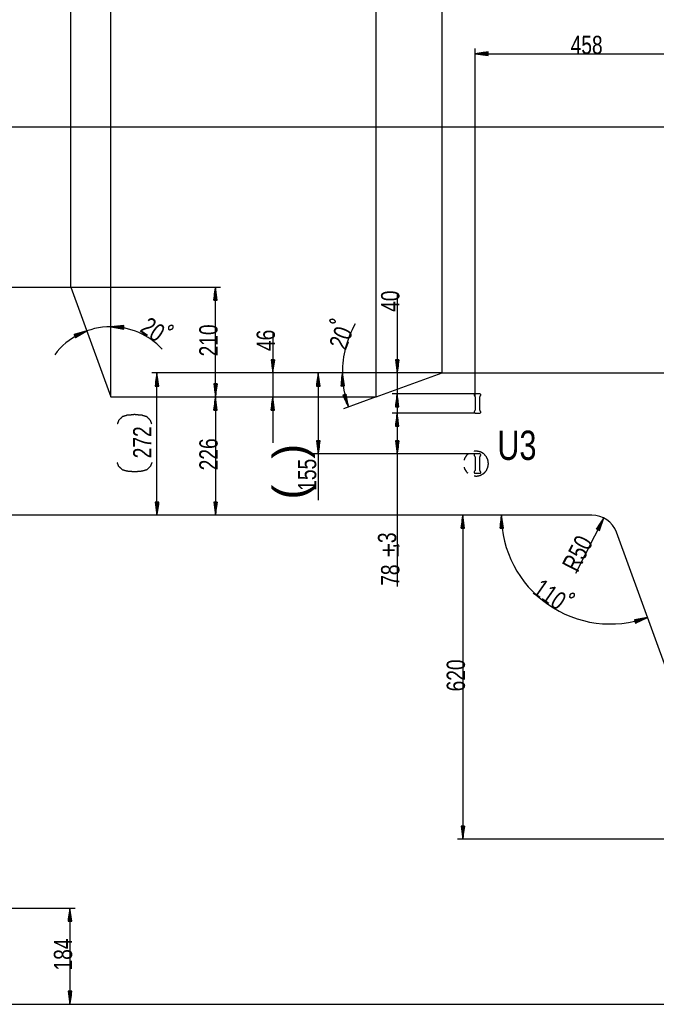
# Model space of a CAD drawing. Header units: millimetres. Extents: x -6 to 1189, y -6 to 841.
# Tile 14 of 23: x 415 to 537, y 547 to 735. Entities that reach past the tile are written whole.
import ezdxf

# ---------------------------------------------------------------- set-up
doc = ezdxf.new("R2010")
doc.units = ezdxf.units.MM
doc.layers.add('201', color=7, linetype='Continuous')
doc.styles.add('SEACAD_Arial', font='arial.ttf', dxfattribs={"width": 0.75})

msp = doc.modelspace()

# ---------------------------------------------------------------- linework, layer by layer
at = {"layer": '201', "color": 7, "linetype": 'Continuous'}
for p, q in [((424.76, 684.02), (424.76, 767.2)), ((424.76, 684.02), (424.76, 767.2)), ((432.41, 663.02), (432.41, 767.2)), ((432.41, 663.02), (432.41, 767.2)), ((483.22, 663.02), (483.22, 767.2)), ((483.22, 663.02), (483.22, 767.2)), ((495.86, 667.62), (495.86, 767.2)), ((495.86, 667.62), (495.86, 767.2)), ((502.12, 663.07), (502.12, 729.7)), ((504.62, 729.03), (502.12, 728.7)), ((502.12, 728.7), (547.9, 728.7)), ((502.12, 728.7), (504.62, 728.37)), ((504.62, 728.7), (502.12, 728.7)), ((504.62, 728.7), (502.12, 728.7)), ((504.62, 728.75), (502.5, 728.75)), ((504.62, 728.65), (502.5, 728.65)), ((504.62, 728.8), (502.89, 728.8)), ((504.62, 728.6), (502.89, 728.6)), ((504.62, 728.85), (503.27, 728.85)), ((504.62, 728.55), (503.27, 728.55)), ((504.62, 728.9), (503.66, 728.9)), ((504.62, 728.49), (503.66, 728.49)), ((504.62, 728.95), (504.05, 728.95)), ((504.62, 728.44), (504.05, 728.44)), ((504.62, 729), (504.43, 729)), ((504.62, 729), (504.43, 729)), ((504.62, 728.39), (504.43, 728.39)), ((504.62, 728.39), (504.43, 728.39)), ((504.62, 728.37), (504.62, 729.03)), ((267.96, 714.72), (612.36, 714.72)), ((374.04, 684.02), (424.76, 684.02)), ((424.76, 684.02), (453.43, 684.02)), ((424.76, 684.02), (432.41, 663.02)), ((452.43, 684.02), (452.1, 681.52)), ((452.43, 663.02), (452.43, 684.02)), ((452.76, 681.52), (452.43, 684.02)), ((452.43, 681.52), (452.43, 684.02)), ((452.43, 681.52), (452.43, 684.02)), ((452.18, 681.52), (452.18, 682.09)), ((452.23, 681.52), (452.23, 682.48)), ((452.28, 681.52), (452.28, 682.86)), ((452.33, 681.52), (452.33, 683.25)), ((452.38, 681.52), (452.38, 683.63)), ((452.48, 681.52), (452.48, 683.63)), ((452.54, 681.52), (452.54, 683.25)), ((452.59, 681.52), (452.59, 682.86)), ((452.64, 681.52), (452.64, 682.48)), ((452.69, 681.52), (452.69, 682.09)), ((487.23, 682.88), (487.23, 654.87)), ((452.1, 681.52), (452.76, 681.52)), ((452.13, 681.52), (452.13, 681.71)), ((452.13, 681.52), (452.13, 681.71)), ((452.74, 681.52), (452.74, 681.71)), ((452.74, 681.52), (452.74, 681.71)), ((432.41, 663.02), (432.41, 677.46)), ((434.92, 676.67), (432.41, 676.46)), ((432.41, 676.46), (434.89, 676.01)), ((434.9, 676.34), (432.41, 676.46)), ((434.9, 676.34), (432.41, 676.46)), ((434.91, 676.39), (432.79, 676.49)), ((434.9, 676.29), (432.79, 676.39)), ((434.9, 676.24), (433.17, 676.32)), ((434.91, 676.44), (433.18, 676.52)), ((434.91, 676.5), (433.57, 676.56)), ((434.91, 676.55), (433.96, 676.59)), ((434.91, 676.6), (434.34, 676.62)), ((434.92, 676.65), (434.73, 676.66)), ((434.92, 676.65), (434.73, 676.66)), ((434.89, 676.01), (434.92, 676.67)), ((427.81, 675.65), (425.38, 674.99)), ((425.38, 674.97), (425.56, 675.04)), ((425.38, 674.97), (425.56, 675.04)), ((425.38, 674.99), (425.63, 674.38)), ((425.4, 674.92), (425.93, 675.14)), ((425.42, 674.87), (426.31, 675.24)), ((425.44, 674.83), (426.68, 675.34)), ((425.46, 674.78), (427.06, 675.45)), ((425.48, 674.73), (427.43, 675.55)), ((425.5, 674.69), (427.81, 675.65)), ((425.5, 674.69), (427.81, 675.65)), ((425.52, 674.64), (427.47, 675.45)), ((425.54, 674.59), (427.14, 675.26)), ((425.56, 674.54), (426.8, 675.06)), ((425.58, 674.5), (426.46, 674.87)), ((425.6, 674.45), (426.13, 674.67)), ((425.62, 674.4), (425.79, 674.48)), ((425.62, 674.4), (425.79, 674.48)), ((425.63, 674.38), (427.81, 675.65)), ((434.9, 676.19), (433.55, 676.25)), ((434.89, 676.14), (433.94, 676.18)), ((434.89, 676.09), (434.32, 676.12)), ((434.89, 676.04), (434.7, 676.05)), ((434.89, 676.04), (434.7, 676.05)), ((463.4, 675.38), (463.4, 654.27)), ((463.73, 670.12), (463.07, 670.12)), ((463.07, 670.12), (463.4, 667.62)), ((463.1, 670.12), (463.1, 669.94)), ((463.1, 670.12), (463.1, 669.94)), ((463.15, 670.12), (463.15, 669.55)), ((463.2, 670.12), (463.2, 669.16)), ((463.25, 670.12), (463.25, 668.78)), ((463.3, 670.12), (463.3, 668.39)), ((463.35, 670.12), (463.35, 668.01)), ((463.4, 667.62), (463.73, 670.12)), ((463.4, 670.12), (463.4, 667.62)), ((463.4, 670.12), (463.4, 667.62)), ((463.45, 670.12), (463.45, 668.01)), ((463.5, 670.12), (463.5, 668.39)), ((463.55, 670.12), (463.55, 668.78)), ((463.6, 670.12), (463.6, 669.16)), ((463.65, 670.12), (463.65, 669.55)), ((463.71, 670.12), (463.71, 669.94)), ((463.71, 670.12), (463.71, 669.94)), ((487.56, 670.12), (486.9, 670.12)), ((486.9, 670.12), (487.23, 667.62)), ((486.93, 670.12), (486.93, 669.94)), ((486.93, 670.12), (486.93, 669.94)), ((486.98, 670.12), (486.98, 669.55)), ((487.03, 670.12), (487.03, 669.16)), ((487.08, 670.12), (487.08, 668.78)), ((487.13, 670.12), (487.13, 668.39)), ((487.18, 670.12), (487.18, 668.01)), ((487.23, 667.62), (487.56, 670.12)), ((487.23, 670.12), (487.23, 667.62)), ((487.23, 670.12), (487.23, 667.62)), ((487.28, 670.12), (487.28, 668.01)), ((487.33, 670.12), (487.33, 668.39)), ((487.38, 670.12), (487.38, 668.78)), ((487.44, 670.12), (487.44, 669.16)), ((487.49, 670.12), (487.49, 669.55)), ((487.54, 670.12), (487.54, 669.94)), ((487.54, 670.12), (487.54, 669.94)), ((495.86, 667.62), (440.25, 667.62)), ((441.25, 667.62), (440.93, 665.12)), ((441.2, 665.12), (441.2, 667.23)), ((441.25, 640.42), (441.25, 667.62)), ((441.58, 665.12), (441.25, 667.62)), ((441.25, 665.12), (441.25, 667.62)), ((441.25, 665.12), (441.25, 667.62)), ((441.31, 665.12), (441.31, 667.23)), ((495.86, 667.62), (462.4, 667.62)), ((495.86, 667.62), (471.12, 667.62)), ((472.12, 667.62), (471.79, 665.12)), ((472.07, 665.12), (472.07, 667.23)), ((472.12, 667.62), (472.12, 643.25)), ((472.45, 665.12), (472.12, 667.62)), ((472.12, 665.12), (472.12, 667.62)), ((472.12, 665.12), (472.12, 667.62)), ((472.17, 665.12), (472.17, 667.23)), ((495.86, 667.62), (475.73, 667.62)), ((476.73, 667.62), (476.48, 665.11)), ((476.76, 665.12), (476.69, 667.23)), ((477.14, 665.13), (476.73, 667.62)), ((476.81, 665.12), (476.73, 667.62)), ((476.81, 665.12), (476.73, 667.62)), ((476.86, 665.12), (476.79, 667.24)), ((483.22, 663.02), (495.86, 667.62)), ((495.86, 667.62), (486.23, 667.62)), ((495.86, 667.62), (547.9, 667.62)), ((440.93, 665.12), (441.58, 665.12)), ((440.95, 665.12), (440.95, 665.31)), ((440.95, 665.12), (440.95, 665.31)), ((441, 665.12), (441, 665.69)), ((441.05, 665.12), (441.05, 666.08)), ((441.1, 665.12), (441.1, 666.46)), ((441.15, 665.12), (441.15, 666.85)), ((441.36, 665.12), (441.36, 666.85)), ((441.41, 665.12), (441.41, 666.46)), ((441.46, 665.12), (441.46, 666.08)), ((441.51, 665.12), (441.51, 665.69)), ((441.56, 665.12), (441.56, 665.31)), ((441.56, 665.12), (441.56, 665.31)), ((452.76, 665.52), (452.1, 665.52)), ((452.1, 665.52), (452.43, 663.02)), ((452.13, 665.52), (452.13, 665.34)), ((452.13, 665.52), (452.13, 665.34)), ((452.18, 665.52), (452.18, 664.95)), ((452.23, 665.52), (452.23, 664.56)), ((452.28, 665.52), (452.28, 664.18)), ((452.33, 665.52), (452.33, 663.79)), ((452.38, 665.52), (452.38, 663.41)), ((452.43, 663.02), (452.76, 665.52)), ((452.43, 665.52), (452.43, 663.02)), ((452.43, 665.52), (452.43, 663.02)), ((452.48, 665.52), (452.48, 663.41)), ((452.54, 665.52), (452.54, 663.79)), ((452.59, 665.52), (452.59, 664.18)), ((452.64, 665.52), (452.64, 664.56)), ((452.69, 665.52), (452.69, 664.95)), ((452.74, 665.52), (452.74, 665.34)), ((452.74, 665.52), (452.74, 665.34)), ((471.79, 665.12), (472.45, 665.12)), ((471.82, 665.12), (471.82, 665.31)), ((471.82, 665.12), (471.82, 665.31)), ((471.87, 665.12), (471.87, 665.69)), ((471.92, 665.12), (471.92, 666.08)), ((471.97, 665.12), (471.97, 666.46)), ((472.02, 665.12), (472.02, 666.85)), ((472.22, 665.12), (472.22, 666.85)), ((472.27, 665.12), (472.27, 666.46)), ((472.32, 665.12), (472.32, 666.08)), ((472.37, 665.12), (472.37, 665.69)), ((472.43, 665.12), (472.43, 665.31)), ((472.43, 665.12), (472.43, 665.31)), ((476.48, 665.11), (477.14, 665.13)), ((476.51, 665.11), (476.5, 665.3)), ((476.51, 665.11), (476.5, 665.3)), ((476.56, 665.11), (476.54, 665.68)), ((476.61, 665.12), (476.58, 666.07)), ((476.66, 665.12), (476.62, 666.46)), ((476.71, 665.12), (476.65, 666.85)), ((476.91, 665.13), (476.86, 666.85)), ((476.97, 665.13), (476.92, 666.47)), ((477.02, 665.13), (476.98, 666.08)), ((477.07, 665.13), (477.05, 665.7)), ((477.12, 665.13), (477.11, 665.32)), ((477.12, 665.13), (477.11, 665.32)), ((477.42, 663.56), (476.79, 663.35)), ((476.79, 663.35), (477.88, 661.08)), ((476.82, 663.36), (476.87, 663.18)), ((476.82, 663.36), (476.87, 663.18)), ((476.87, 663.37), (477.04, 662.83)), ((476.91, 663.39), (477.21, 662.48)), ((476.96, 663.41), (477.38, 662.13)), ((477.01, 663.42), (477.55, 661.78)), ((477.06, 663.44), (477.72, 661.43)), ((477.11, 663.45), (477.88, 661.08)), ((477.11, 663.45), (477.88, 661.08)), ((477.16, 663.47), (477.81, 661.46)), ((477.2, 663.48), (477.74, 661.84)), ((477.25, 663.5), (477.67, 662.23)), ((477.3, 663.52), (477.6, 662.61)), ((477.35, 663.53), (477.53, 662.99)), ((477.4, 663.55), (477.45, 663.37)), ((477.4, 663.55), (477.45, 663.37)), ((477.88, 661.08), (477.42, 663.56)), ((502.12, 663.62), (486.23, 663.62)), ((487.23, 663.62), (486.9, 661.12)), ((487.18, 661.12), (487.18, 663.23)), ((487.56, 661.12), (487.23, 663.62)), ((487.23, 661.12), (487.23, 663.62)), ((487.23, 661.12), (487.23, 663.62)), ((487.28, 661.12), (487.28, 663.23)), ((503.02, 663.62), (502.12, 663.62)), ((432.41, 663.02), (483.22, 663.02)), ((452.44, 663.02), (452.11, 660.52)), ((452.24, 660.52), (452.24, 661.48)), ((452.29, 660.52), (452.29, 661.86)), ((452.34, 660.52), (452.34, 662.25)), ((452.39, 660.52), (452.39, 662.63)), ((452.44, 663.02), (452.44, 640.42)), ((452.77, 660.52), (452.44, 663.02)), ((452.44, 660.52), (452.44, 663.02)), ((452.44, 660.52), (452.44, 663.02)), ((452.49, 660.52), (452.49, 662.63)), ((452.54, 660.52), (452.54, 662.25)), ((452.59, 660.52), (452.59, 661.86)), ((452.65, 660.52), (452.65, 661.48)), ((463.4, 663.02), (463.07, 660.52)), ((463.2, 660.52), (463.2, 661.48)), ((463.25, 660.52), (463.25, 661.86)), ((463.3, 660.52), (463.3, 662.25)), ((463.35, 660.52), (463.35, 662.63)), ((463.73, 660.52), (463.4, 663.02)), ((463.4, 660.52), (463.4, 663.02)), ((463.4, 660.52), (463.4, 663.02)), ((463.45, 660.52), (463.45, 662.63)), ((463.5, 660.52), (463.5, 662.25)), ((463.55, 660.52), (463.55, 661.86)), ((463.6, 660.52), (463.6, 661.48)), ((483.22, 663.02), (476.95, 660.74)), ((486.93, 661.12), (486.93, 661.31)), ((486.93, 661.12), (486.93, 661.31)), ((486.98, 661.12), (486.98, 661.69)), ((487.03, 661.12), (487.03, 662.08)), ((487.08, 661.12), (487.08, 662.46)), ((487.13, 661.12), (487.13, 662.85)), ((487.33, 661.12), (487.33, 662.85)), ((487.38, 661.12), (487.38, 662.46)), ((487.44, 661.12), (487.44, 662.08)), ((487.49, 661.12), (487.49, 661.69)), ((487.54, 661.12), (487.54, 661.31)), ((487.54, 661.12), (487.54, 661.31)), ((502.12, 663.07), (502.12, 660.47)), ((503.02, 660.47), (503.02, 663.07)), ((452.11, 660.52), (452.77, 660.52)), ((452.14, 660.52), (452.14, 660.71)), ((452.14, 660.52), (452.14, 660.71)), ((452.19, 660.52), (452.19, 661.09)), ((452.7, 660.52), (452.7, 661.09)), ((452.75, 660.52), (452.75, 660.71)), ((452.75, 660.52), (452.75, 660.71)), ((463.07, 660.52), (463.73, 660.52)), ((463.1, 660.52), (463.1, 660.71)), ((463.1, 660.52), (463.1, 660.71)), ((463.15, 660.52), (463.15, 661.09)), ((463.65, 660.52), (463.65, 661.09)), ((463.71, 660.52), (463.71, 660.71)), ((463.71, 660.52), (463.71, 660.71)), ((502.12, 659.92), (486.23, 659.92)), ((486.9, 661.12), (487.56, 661.12)), ((487.23, 659.92), (486.9, 657.42)), ((487.18, 657.42), (487.18, 659.53)), ((487.23, 659.92), (487.23, 626.74)), ((487.56, 657.42), (487.23, 659.92)), ((487.23, 657.42), (487.23, 659.92)), ((487.23, 657.42), (487.23, 659.92)), ((487.28, 657.42), (487.28, 659.53)), ((502.12, 659.92), (503.02, 659.92)), ((486.93, 657.42), (486.93, 657.61)), ((486.93, 657.42), (486.93, 657.61)), ((486.98, 657.42), (486.98, 657.99)), ((487.03, 657.42), (487.03, 658.38)), ((487.08, 657.42), (487.08, 658.76)), ((487.13, 657.42), (487.13, 659.15)), ((487.33, 657.42), (487.33, 659.15)), ((487.38, 657.42), (487.38, 658.76)), ((487.44, 657.42), (487.44, 658.38)), ((487.49, 657.42), (487.49, 657.99)), ((487.54, 657.42), (487.54, 657.61)), ((487.54, 657.42), (487.54, 657.61)), ((486.9, 657.42), (487.56, 657.42)), ((472.45, 654.62), (471.79, 654.62)), ((471.79, 654.62), (472.12, 652.12)), ((471.82, 654.62), (471.82, 654.44)), ((471.82, 654.62), (471.82, 654.44)), ((471.87, 654.62), (471.87, 654.05)), ((471.92, 654.62), (471.92, 653.66)), ((471.97, 654.62), (471.97, 653.28)), ((472.02, 654.62), (472.02, 652.89)), ((472.07, 654.62), (472.07, 652.51)), ((472.12, 652.12), (472.45, 654.62)), ((472.12, 654.62), (472.12, 652.12)), ((472.12, 654.62), (472.12, 652.12)), ((472.17, 654.62), (472.17, 652.51)), ((472.22, 654.62), (472.22, 652.89)), ((472.27, 654.62), (472.27, 653.28)), ((472.32, 654.62), (472.32, 653.66)), ((472.37, 654.62), (472.37, 654.05)), ((472.43, 654.62), (472.43, 654.44)), ((472.43, 654.62), (472.43, 654.44)), ((487.56, 654.62), (486.9, 654.62)), ((486.9, 654.62), (487.23, 652.12)), ((486.93, 654.62), (486.93, 654.44)), ((486.93, 654.62), (486.93, 654.44)), ((486.98, 654.62), (486.98, 654.05)), ((487.03, 654.62), (487.03, 653.66)), ((487.08, 654.62), (487.08, 653.28)), ((487.13, 654.62), (487.13, 652.89)), ((487.18, 654.62), (487.18, 652.51)), ((487.23, 652.12), (487.56, 654.62)), ((487.23, 654.62), (487.23, 652.12)), ((487.23, 654.62), (487.23, 652.12)), ((487.28, 654.62), (487.28, 652.51)), ((487.33, 654.62), (487.33, 652.89)), ((487.38, 654.62), (487.38, 653.28)), ((487.44, 654.62), (487.44, 653.66)), ((487.49, 654.62), (487.49, 654.05)), ((487.54, 654.62), (487.54, 654.44)), ((487.54, 654.62), (487.54, 654.44)), ((502.12, 652.12), (471.12, 652.12)), ((502.12, 652.12), (486.23, 652.12)), ((503.02, 652.12), (502.12, 652.12)), ((502.12, 651.57), (502.12, 648.97)), ((503.02, 648.97), (503.02, 651.57)), ((502.12, 648.42), (503.02, 648.42)), ((441.58, 642.92), (440.93, 642.92)), ((440.93, 642.92), (441.25, 640.42)), ((440.95, 642.92), (440.95, 642.74)), ((440.95, 642.92), (440.95, 642.74)), ((441, 642.92), (441, 642.35)), ((441.05, 642.92), (441.05, 641.96)), ((441.1, 642.92), (441.1, 641.58)), ((441.15, 642.92), (441.15, 641.19)), ((441.2, 642.92), (441.2, 640.81)), ((441.25, 640.42), (441.58, 642.92)), ((441.25, 642.92), (441.25, 640.42)), ((441.25, 642.92), (441.25, 640.42)), ((441.31, 642.92), (441.31, 640.81)), ((441.36, 642.92), (441.36, 641.19)), ((441.41, 642.92), (441.41, 641.58)), ((441.46, 642.92), (441.46, 641.96)), ((441.51, 642.92), (441.51, 642.35)), ((441.56, 642.92), (441.56, 642.74)), ((441.56, 642.92), (441.56, 642.74)), ((452.77, 642.92), (452.11, 642.92)), ((452.11, 642.92), (452.44, 640.42)), ((452.14, 642.92), (452.14, 642.74)), ((452.14, 642.92), (452.14, 642.74)), ((452.19, 642.92), (452.19, 642.35)), ((452.24, 642.92), (452.24, 641.96)), ((452.29, 642.92), (452.29, 641.58)), ((452.34, 642.92), (452.34, 641.19)), ((452.39, 642.92), (452.39, 640.81)), ((452.44, 640.42), (452.77, 642.92)), ((452.44, 642.92), (452.44, 640.42)), ((452.44, 642.92), (452.44, 640.42)), ((452.49, 642.92), (452.49, 640.81)), ((452.54, 642.92), (452.54, 641.19)), ((452.59, 642.92), (452.59, 641.58)), ((452.65, 642.92), (452.65, 641.96)), ((452.7, 642.92), (452.7, 642.35)), ((452.75, 642.92), (452.75, 642.74)), ((452.75, 642.92), (452.75, 642.74)), ((524.49, 640.42), (390.41, 640.42)), ((499.78, 640.42), (499.45, 637.92)), ((499.57, 637.92), (499.57, 638.88)), ((499.63, 637.92), (499.63, 639.26)), ((499.68, 637.92), (499.68, 639.65)), ((499.73, 637.92), (499.73, 640.03)), ((499.78, 640.42), (499.78, 578.42)), ((500.11, 637.92), (499.78, 640.42)), ((499.78, 637.92), (499.78, 640.42)), ((499.78, 637.92), (499.78, 640.42)), ((499.83, 637.92), (499.83, 640.03)), ((499.88, 637.92), (499.88, 639.65)), ((499.93, 637.92), (499.93, 639.26)), ((499.98, 637.92), (499.98, 638.88)), ((507.17, 640.42), (506.92, 637.91)), ((507.04, 637.92), (507.01, 638.87)), ((507.09, 637.92), (507.05, 639.26)), ((507.14, 637.92), (507.09, 639.65)), ((507.19, 637.92), (507.13, 640.03)), ((507.57, 637.93), (507.17, 640.42)), ((507.24, 637.92), (507.17, 640.42)), ((507.24, 637.92), (507.17, 640.42)), ((507.3, 637.92), (507.23, 640.04)), ((507.35, 637.92), (507.29, 639.65)), ((507.4, 637.93), (507.36, 639.27)), ((507.45, 637.93), (507.42, 638.88)), ((526.78, 639.87), (521.32, 629.24)), ((526.78, 639.87), (525.34, 637.79)), ((525.5, 637.71), (526.11, 638.91)), ((525.55, 637.69), (526.34, 639.23)), ((525.59, 637.67), (526.56, 639.55)), ((525.64, 637.64), (526.78, 639.87)), ((525.64, 637.64), (526.78, 639.87)), ((525.68, 637.62), (526.65, 639.5)), ((525.73, 637.6), (526.52, 639.14)), ((525.77, 637.57), (526.39, 638.77)), ((525.93, 637.49), (526.78, 639.87)), ((499.45, 637.92), (500.11, 637.92)), ((499.47, 637.92), (499.47, 638.11)), ((499.47, 637.92), (499.47, 638.11)), ((499.52, 637.92), (499.52, 638.49)), ((500.03, 637.92), (500.03, 638.49)), ((500.08, 637.92), (500.08, 638.11)), ((500.08, 637.92), (500.08, 638.11)), ((506.92, 637.91), (507.57, 637.93)), ((506.94, 637.91), (506.93, 638.1)), ((506.94, 637.91), (506.93, 638.1)), ((506.99, 637.91), (506.97, 638.48)), ((507.5, 637.93), (507.48, 638.5)), ((507.55, 637.93), (507.54, 638.12)), ((507.55, 637.93), (507.54, 638.12)), ((525.34, 637.79), (525.93, 637.49)), ((525.37, 637.78), (525.45, 637.95)), ((525.37, 637.78), (525.45, 637.95)), ((525.41, 637.76), (525.67, 638.27)), ((525.46, 637.74), (525.89, 638.59)), ((525.82, 637.55), (526.25, 638.4)), ((525.86, 637.53), (526.12, 638.04)), ((525.91, 637.51), (525.99, 637.67)), ((525.91, 637.51), (525.99, 637.67)), ((550.56, 578.42), (529.19, 637.13)), ((535.12, 620.85), (532.64, 620.38)), ((532.64, 620.38), (532.85, 619.75)), ((532.65, 620.36), (532.82, 620.41)), ((532.65, 620.36), (532.82, 620.41)), ((532.67, 620.31), (533.21, 620.49)), ((532.68, 620.26), (533.59, 620.56)), ((532.7, 620.21), (533.97, 620.63)), ((532.71, 620.16), (534.35, 620.7)), ((532.73, 620.11), (534.74, 620.78)), ((532.75, 620.07), (535.12, 620.85)), ((532.75, 620.07), (535.12, 620.85)), ((532.76, 620.02), (534.77, 620.68)), ((532.78, 619.97), (534.42, 620.51)), ((532.79, 619.92), (534.07, 620.34)), ((532.81, 619.87), (533.72, 620.17)), ((532.82, 619.82), (533.37, 620)), ((532.84, 619.78), (533.02, 619.83)), ((532.84, 619.78), (533.02, 619.83)), ((532.85, 619.75), (535.12, 620.85)), ((500.11, 580.92), (499.45, 580.92)), ((499.45, 580.92), (499.78, 578.42)), ((499.47, 580.92), (499.47, 580.74)), ((499.47, 580.92), (499.47, 580.74)), ((499.52, 580.92), (499.52, 580.35)), ((499.57, 580.92), (499.57, 579.96)), ((499.63, 580.92), (499.63, 579.58)), ((499.68, 580.92), (499.68, 579.19)), ((499.73, 580.92), (499.73, 578.81)), ((499.78, 578.42), (500.11, 580.92)), ((499.78, 580.92), (499.78, 578.42)), ((499.78, 580.92), (499.78, 578.42)), ((499.83, 580.92), (499.83, 578.81)), ((499.88, 580.92), (499.88, 579.19)), ((499.93, 580.92), (499.93, 579.58)), ((499.98, 580.92), (499.98, 579.96)), ((500.03, 580.92), (500.03, 580.35)), ((500.08, 580.92), (500.08, 580.74)), ((500.08, 580.92), (500.08, 580.74)), ((550.56, 578.42), (498.78, 578.42)), ((410.64, 565.21), (425.6, 565.21)), ((424.6, 565.21), (424.27, 562.71)), ((424.6, 565.21), (424.6, 546.82)), ((424.93, 562.71), (424.6, 565.21)), ((424.6, 562.71), (424.6, 565.21)), ((424.6, 562.71), (424.6, 565.21)), ((424.34, 562.71), (424.34, 563.28)), ((424.39, 562.71), (424.39, 563.67)), ((424.45, 562.71), (424.45, 564.05)), ((424.5, 562.71), (424.5, 564.44)), ((424.55, 562.71), (424.55, 564.82)), ((424.65, 562.71), (424.65, 564.82)), ((424.7, 562.71), (424.7, 564.44)), ((424.75, 562.71), (424.75, 564.05)), ((424.8, 562.71), (424.8, 563.67)), ((424.85, 562.71), (424.85, 563.28)), ((424.27, 562.71), (424.93, 562.71)), ((424.29, 562.71), (424.29, 562.9)), ((424.29, 562.71), (424.29, 562.9)), ((424.9, 562.71), (424.9, 562.9)), ((424.9, 562.71), (424.9, 562.9)), ((424.93, 549.32), (424.27, 549.32)), ((424.27, 549.32), (424.6, 546.82)), ((424.29, 549.32), (424.29, 549.14)), ((424.29, 549.32), (424.29, 549.14)), ((424.34, 549.32), (424.34, 548.75)), ((424.39, 549.32), (424.39, 548.36)), ((424.45, 549.32), (424.45, 547.98)), ((424.5, 549.32), (424.5, 547.59)), ((424.55, 549.32), (424.55, 547.21)), ((424.6, 546.82), (424.93, 549.32)), ((424.6, 549.32), (424.6, 546.82)), ((424.6, 549.32), (424.6, 546.82)), ((424.65, 549.32), (424.65, 547.21)), ((424.7, 549.32), (424.7, 547.59)), ((424.75, 549.32), (424.75, 547.98)), ((424.8, 549.32), (424.8, 548.36)), ((424.85, 549.32), (424.85, 548.75)), ((424.9, 549.32), (424.9, 549.14)), ((424.9, 549.32), (424.9, 549.14)), ((400.45, 546.82), (425.6, 546.82)), ((400.45, 546.82), (604.36, 546.82))]:
    msp.add_line(p, q, dxfattribs=at)
for centre, radius, start, end in [((432.41, 663.02), 13.44, 90, 143.0689), ((432.41, 663.02), 13.44, 43.0689, 90), ((495.86, 667.62), 19.13, 150.6815, 180), ((495.86, 667.62), 19.13, 180, 200), ((502.12, 663.42), 0.2, 90, 240), ((501.92, 663.07), 0.2, 0, 60), ((503.02, 663.42), 0.2, 300, 90), ((503.22, 663.07), 0.2, 120, 180), ((502.12, 660.12), 0.2, 120, 270), ((501.92, 660.47), 0.2, 300, 0), ((503.22, 660.47), 0.2, 180, 240), ((503.02, 660.12), 0.2, 270, 60), ((502.12, 651.92), 0.2, 90, 240), ((503.02, 651.92), 0.2, 300, 90), ((501.92, 651.57), 0.2, 0, 60), ((503.22, 651.57), 0.2, 120, 180), ((502.12, 648.62), 0.2, 120, 270), ((501.92, 648.97), 0.2, 300, 0), ((503.22, 648.97), 0.2, 180, 240), ((503.02, 648.62), 0.2, 270, 60), ((528, 640.42), 20.83, 180, 290), ((524.49, 635.42), 5, 20, 90)]:
    msp.add_arc(centre, radius, start, end, dxfattribs=at)
for points, knots in [([(443.49, 675.96), (443.69, 675.82), (444.11, 675.98), (444.29, 676.25), (444.28, 676.66), (444.08, 676.8), (443.69, 676.67), (443.5, 676.4), (443.49, 675.96)], [0, 0, 0.086393, 0.240821, 0.356009, 0.499997, 0.58639, 0.730387, 0.845575, 1, 1]), ([(475.29, 677.25), (475.38, 677.48), (475.12, 677.83), (474.82, 677.95), (474.42, 677.84), (474.34, 677.61), (474.56, 677.26), (474.86, 677.14), (475.29, 677.25)], [0, 0, 0.086406, 0.240822, 0.356019, 0.500012, 0.5864, 0.7304, 0.845583, 1, 1]), ([(440.26, 657.86), (439.99, 658.55), (439.3, 659.24), (438.4, 659.51), (437.58, 659.58), (436.96, 659.65), (436.34, 659.58), (435.51, 659.51), (434.62, 659.24), (433.93, 658.55), (433.65, 657.86)], [0, 0, 0.09034, 0.208962, 0.323045, 0.424048, 0.500001, 0.575954, 0.676952, 0.79104, 0.909659, 1, 1]), ([(500.74, 652.06), (500.53, 651.9), (500.13, 651.31), (500.01, 650.94)], [0, 0, 0.190483, 0.714291, 1, 1]), ([(504.69, 650.27), (504.58, 650.98), (504.27, 651.62), (503.79, 652.15), (503.17, 652.5), (502.47, 652.66), (501.95, 652.62)], [0, 0, 0.174603, 0.349212, 0.523811, 0.698412, 0.87302, 1, 1]), ([(440.26, 650.46), (439.99, 649.77), (439.3, 649.08), (438.4, 648.81), (437.58, 648.74), (436.96, 648.67), (436.34, 648.74), (435.51, 648.81), (434.62, 649.08), (433.93, 649.77), (433.65, 650.46)], [0, 0, 0.090339, 0.208962, 0.323045, 0.424047, 0.500001, 0.575955, 0.676952, 0.79104, 0.909659, 1, 1]), ([(501.95, 647.92), (502.47, 647.88), (503.17, 648.04), (503.79, 648.4), (504.27, 648.92), (504.58, 649.56), (504.69, 650.27)], [0, 0, 0.12698, 0.301588, 0.476189, 0.650788, 0.825397, 1, 1]), ([(500.01, 649.6), (500.13, 649.23), (500.53, 648.64), (500.74, 648.48)], [0, 0, 0.285709, 0.809517, 1, 1]), ([(520.29, 624.68), (520.5, 624.54), (520.91, 624.7), (521.1, 624.97), (521.08, 625.38), (520.88, 625.52), (520.49, 625.39), (520.3, 625.12), (520.29, 624.68)], [0, 0, 0.086389, 0.240819, 0.356, 0.499992, 0.586389, 0.730388, 0.84557, 1, 1])]:
    msp.add_open_spline(points, degree=1, knots=knots, dxfattribs=at)

# ---------------------------------------------------------------- texts
at = {"layer": '201', "attachment_point": 7, "style": 'SEACAD_Arial'}
for s, insert, char_height, width in [('{\\fArial|b0||i0||c0|p34;\\C7;\\H3.5;\\W0.75;458}', (520.42, 728.58), 3.5, 5.9348), ('{\\fArial|b0||i0||c0|p34;\\C7;\\H5.6;\\W0.75;U3}', (506.38, 650.9), 5.6, 7.3044)]:
    msp.add_mtext(s, dxfattribs=dict(at, insert=insert, char_height=char_height, width=width))
at = {"layer": '201', "char_height": 3.5, "attachment_point": 7, "style": 'SEACAD_Arial'}
for s, insert, width, rotation in [('{\\fArial|b0||i0||c0|p34;\\C7;\\H3.5;\\W0.75;40}', (487.69, 679.3), 3.9565, 90), ('{\\fArial|b0||i0||c0|p34;\\C7;\\H3.5;\\W0.75;20}', (437.76, 675.62), 3.9565, 325.1309), ('{\\fArial|b0||i0||c0|p34;\\C7;\\H3.5;\\W0.75;210}', (452.89, 670.79), 5.9348, 90), ('{\\fArial|b0||i0||c0|p34;\\C7;\\H3.5;\\W0.75;20}', (477.4, 671.78), 3.9565, 69.2181), ('{\\fArial|b0||i0||c0|p34;\\C7;\\H3.5;\\W0.75;46}', (463.86, 671.81), 3.9565, 90), ('{\\fArial|b0||i0||c0|p34;\\C7;\\H3.5;\\W0.75;272}', (440.18, 651.29), 5.9348, 90), ('{\\fArial|b0||i0||c0|p34;\\C7;\\H3.5;\\W0.75;226}', (452.9, 648.99), 5.9348, 90), ('{\\fArial|b0||i0||c0|p34;\\C7;\\H3.5;\\W0.75;155}', (471.78, 645.08), 5.9348, 90), ('{\\fArial|b0||i0||c0|p34;\\C7;\\H3.5;\\W0.75;,3}', (487.69, 634.04), 2.9674, 90), ('{\\fArial|b0||i0||c0|p34;\\C7;\\H3.5;\\W0.75;50}', (522.96, 631.63), 3.9565, 62.8149), ('{\\fArial|b0||i0||c0|p34;\\C7;\\H3.5;\\W0.75;R}', (521.75, 629.28), 2.587, 62.8149), ('{\\fArial|b0||i0||c0|p34;\\C7;\\H3.5;\\W0.75;78}', (487.69, 626.89), 3.9565, 90), ('{\\fArial|b0||i0||c0|p34;\\C7;\\H3.5;\\W0.75;110}', (512.89, 625.52), 5.9348, 325), ('{\\fArial|b0||i0||c0|p34;\\C7;\\H3.5;\\W0.75;620}', (500.24, 606.69), 5.9348, 90), ('{\\fArial|b0||i0||c0|p34;\\C7;\\H3.5;\\W0.75;184}', (425.06, 553.29), 5.9348, 90)]:
    msp.add_mtext(s, dxfattribs=dict(at, insert=insert, width=width, rotation=rotation))
at = {"layer": '201', "attachment_point": 7, "rotation": 90}
for s, insert, char_height, width in [('{\\fArial|b0||i0||c0|p34;\\C7;\\H6.16909592;\\W1.;)}', (471.49, 651.19), 6.1691, 2.8163), ('{\\fArial|b0||i0||c0|p34;\\C7;\\H6.16909592;\\W1.;(}', (471.49, 643.39), 6.1691, 2.8163), ('{\\fArial|b0||i0||c0|p34;\\C7;\\H3.508495;\\W1.;±}', (487.48, 632.37), 3.5085, 2.6695)]:
    msp.add_mtext(s, dxfattribs=dict(at, insert=insert, char_height=char_height, width=width))

doc.saveas('drawing.dxf')
